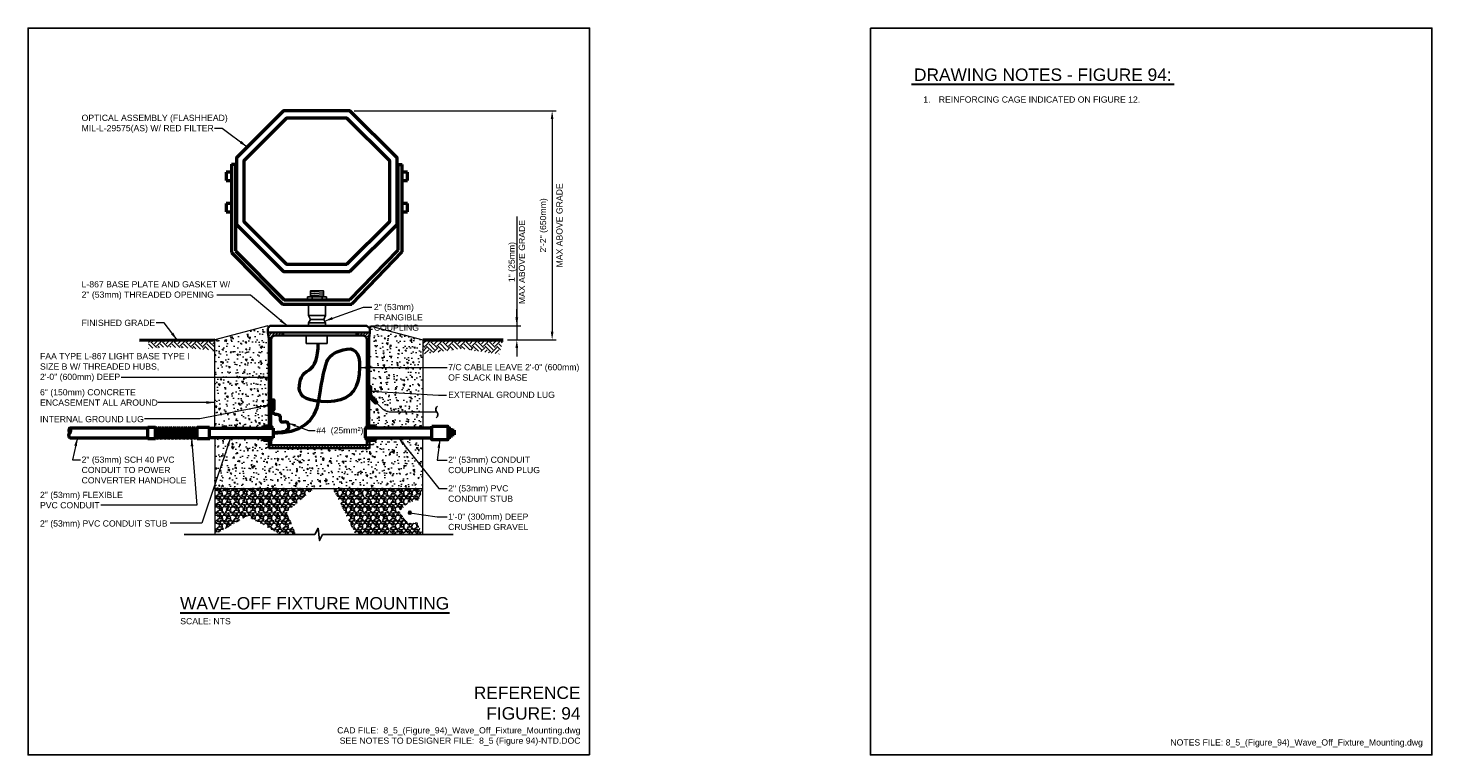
# Model space of a CAD drawing. Header units: inches. Extents: x 0 to 21.3, y 0 to 11.
import ezdxf
from ezdxf.enums import TextEntityAlignment as Align

# ---------------------------------------------------------------- set-up
doc = ezdxf.new("R2010")
doc.units = ezdxf.units.IN
doc.header["$LTSCALE"] = 0.5
doc.header["$MEASUREMENT"] = 0
doc.header["$PDSIZE"] = 2
doc.layers.get('0').update_dxf_attribs({"linetype": 'CONTINUOUS', "lineweight": 35})
doc.layers.get('DEFPOINTS').update_dxf_attribs({"linetype": 'CONTINUOUS', "lineweight": 35})
for name, color, linetype, lineweight in [('C-GRAD-FNSH', 4, 'CONTINUOUS', 50), ('C-PVMT-CONC', 8, 'CONTINUOUS', 18), ('E-AFLD-CIRC-SERS', 203, 'CONTINUOUS', 50), ('E-AFLD-LITE-OBST', 203, 'CONTINUOUS', 50), ('E-GRND-EQUI', 83, 'CONTINUOUS', 50), ('E-POWR-CNDT', 83, 'CONTINUOUS', 50), ('G-ANNO-PATT', 8, 'CONTINUOUS', 18), ('G-ANNO-RDME', 5, 'CONTINUOUS', 18), ('S-FABR-PL~~', 142, 'CONTINUOUS', 35), ('S-FSTN-MISC', 13, 'CONTINUOUS', 25)]:
    doc.layers.add(name, color=color, linetype=linetype, lineweight=lineweight)
for name, color, linetype in [('G-ANNO-DIMS', 7, 'CONTINUOUS'), ('G-ANNO-SYMB', 6, 'CONTINUOUS'), ('G-ANNO-TEXT', 7, 'CONTINUOUS'), ('G-ANNO-TTLB', 7, 'CONTINUOUS')]:
    doc.layers.add(name, color=color, linetype=linetype)
doc.styles.add('00-E-TITLE-1_1', font='arial.ttf', dxfattribs={"height": 0.1875})
doc.styles.add('01-E-BLDG-1_1', font='arial.ttf', dxfattribs={"height": 0.09375})
doc.dimstyles.new('01-E-BLDG-1_1', dxfattribs={"dimtxt": 0.09375, "dimasz": 0.125, "dimexe": 0.0625, "dimexo": 0.0625, "dimgap": 0.0625, "dimtad": 1, "dimdec": 4, "dimzin": 3, "dimdsep": 46, "dimlunit": 4, "dimtxsty": '01-E-BLDG-1_1', "dimcen": 0.0625, "dimclrd": 1, "dimclre": 1, "dimclrt": 256, "dimazin": 0, "dimtfac": 1, "dimtdec": 4, "dimtmove": 1, "dimatfit": 3, "dimfxl": 1, "dimfrac": 2, "dimtolj": 1, "dimtzin": 3, "dimlwd": 0, "dimlwe": 0, "dimarcsym": 0})
pattern_1 = [(228.012787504, (-2426927.222919, -239944.105464), (-1.000000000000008, -1.125), [0.016817, -1.664886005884]), (184.969740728, (-2426927.2341686, -239944.1179644), (1.499999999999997, 0.125000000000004), [0.0288585, -2.856990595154]), (132.510447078, (-2426927.2629186, -239944.1204644), (1.250000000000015, -1.374999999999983), [0.0203485, -2.0145040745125]), (267.273689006, (-2426927.3116686, -239944.1517144), (0.125000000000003, 2.500000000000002), [0.02627975, -2.6016947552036]), (292.833654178, (-2426927.3129186, -239944.1779644), (-0.624999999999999, 1.500000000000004), [0.025769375, -2.551171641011]), (357.273689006, (-2426927.3029186, -239944.2017144), (-2.500000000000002, 0.125000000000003), [0.02627975, -2.6016947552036]), (37.6942404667, (-2426927.2766686, -239944.2029644), (-1.625, -1.249999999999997), [0.034753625, -3.4406060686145]), (72.2553283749, (-2426927.2491686, -239944.1817144), (0.875000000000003, 2.75), [0.032811, -3.2482901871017]), (121.429565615, (-2426927.2391686, -239944.1504644), (-1.000000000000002, 1.624999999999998), [0.02636875, -2.610509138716]), (175.236358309, (-2426927.252919, -239944.127964), (1.375, -0.125000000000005), [0.030104, -1.475095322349]), (222.397437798, (-2426927.2829186, -239944.1254644), (-1.499999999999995, -1.374999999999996), [0.038931, -3.8541718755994]), (138.814074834, (-2426927.187919, -239944.152964), (-0.875000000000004, 0.75), [0.013287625, -1.315480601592]), (171.46923439, (-2426927.1979186, -239944.1442144), (1.625, -0.25), [0.025279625, -2.5026889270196]), (225, (-2426927.22292, -239944.14046), (-1e-17, -0.125), [0.017677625, -0.1590990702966]), (203.198590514, (-2426927.231669, -239944.125464), (0.625, 0.25), [0.00951975, -0.942451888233]), (291.801409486, (-2426927.240419, -239944.129214), (-0.12499999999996, 0.37500000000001), [0.013462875, -0.659682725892]), (30.9637565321, (-2426927.235419, -239944.141714), (0.375, 0.25), [0.021866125, -0.7070028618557]), (161.565051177, (-2426927.21667, -239944.130464), (0.25, -0.125), [0.015811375, -0.379473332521]), (16.389540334, (-2426927.3129186, -239944.1292144), (1.249999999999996, 0.375000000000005), [0.02215, -2.1928556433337]), (70.3461759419, (-2426927.291669, -239944.122964), (-0.500000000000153, -1.375000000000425), [0.018582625, -1.839675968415]), (293.198590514, (-2426927.216669, -239944.105464), (-0.25, 0.625), [0.019039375, -0.932932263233]), (343.610459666, (-2426927.2091686, -239944.1229644), (-1.249999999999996, 0.375000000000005), [0.02215, -2.1928556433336]), (339.44395478, (-2426927.312919, -239944.206714), (-0.625000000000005, 0.25), [0.02136, -1.046640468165]), (294.775140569, (-2426927.292919, -239944.214214), (-0.625, 1.375), [0.01789725, -1.7718303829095]), (66.8014094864, (-2426927.215419, -239944.230464), (0.25, 0.625), [0.019039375, -0.932932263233]), (17.3540246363, (-2426927.2079186, -239944.2129644), (-1.624999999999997, -0.499999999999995), [0.020953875, -2.07442795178]), (69.4439547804, (-2426927.276669, -239944.230464), (-0.25, -0.62499999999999), [0.01068, -1.057320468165]), (101.309932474, (-2426927.222919, -239944.230464), (-0.125, 0.5), [0.00637375, -0.631003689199]), (165.963756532, (-2426927.22417, -239944.224214), (0.375, -0.125), [0.025769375, -0.489618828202]), (186.009005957, (-2426927.2491686, -239944.2179644), (1.250000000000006, 0.124999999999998), [0.02388125, -2.364240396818]), (303.690067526, (-2426927.23542, -239944.152964), (-0.125, 0.25), [0.01802775, -0.432666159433]), (353.157226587, (-2426927.2254186, -239944.1679644), (2.125000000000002, -0.250000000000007), [0.03147425, -3.1159453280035]), (60.9453959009, (-2426927.194169, -239944.171714), (-0.499999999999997, -0.875), [0.0128695, -1.2740842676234]), (90, (-2426927.18792, -239944.16046), (-0.125, 0.125), [0.0075, -0.1175]), (120.256437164, (-2426927.251669, -239944.214214), (0.5, -0.875), [0.0173655, -1.719189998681]), (48.0127875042, (-2426927.260419, -239944.199214), (1, 1.124999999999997), [0.033634, -1.648069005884]), (0, (-2426927.23792, -239944.17421), (0.125, 0.125), [0.0325, -0.0925]), (325.304846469, (-2426927.2054186, -239944.174214), (1.250000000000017, -0.874999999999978), [0.01976425, -1.956659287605]), (254.054604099, (-2426927.189169, -239944.185464), (-0.125, -0.5), [0.01820025, -0.89181348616]), (207.645975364, (-2426927.1941686, -239944.2029644), (-2.374999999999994, -1.250000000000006), [0.029633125, -2.9336842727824]), (175.42607874, (-2426927.2204186, -239944.2167144), (-1.624999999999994, 0.125), [0.031349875, -3.103634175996])]

# ---------------------------------------------------------------- blocks, each defined once
blk = doc.blocks.new('BREAK')
at = {"color": 0, "linetype": 'Continuous', "flags": 128}
blk.add_lwpolyline([(0, 0), (0.046625, 0.097375), (0.069125, -0.090125), (0.112375, 0)], dxfattribs=at)
blk = doc.blocks.new('G-DBRK')
at = {"color": 0, "linetype": 'ByBlock', "lineweight": -2}
blk.add_ellipse((0, -0.25), major_axis=(0, -0.25), ratio=0.4, dxfattribs=at)
blk.add_ellipse((0, -0.75), major_axis=(0, -0.25), ratio=0.4, start_param=0, end_param=3.141593, dxfattribs=at)
blk = doc.blocks.new('*D3')
at = {"layer": 'DEFPOINTS', "color": 0, "transparency": 16777216}
for p in [(4.873, 9.747), (7.192, 6.281), (7.933, 6.281)]:
    blk.add_point(p, dxfattribs=at)
at = {"layer": 'G-ANNO-DIMS', "color": 1, "lineweight": 0, "transparency": 16777216}
for p, q in [((4.935, 9.747), (7.995, 9.747)), ((7.933, 9.622), (7.933, 6.406)), ((7.255, 6.281), (7.995, 6.281))]:
    blk.add_line(p, q, dxfattribs=at)
at = {"layer": 'G-ANNO-DIMS', "color": 1, "transparency": 16777216}
for points in [[(7.912, 9.622), (7.953, 9.622), (7.933, 9.747)], [(7.912, 6.406), (7.953, 6.406), (7.933, 6.281)]]:
    blk.add_solid(points, dxfattribs=at)
at = {"layer": 'G-ANNO-DIMS', "transparency": 16777216, "char_height": 0.09375, "attachment_point": 5, "rotation": 90, "style": '01-E-BLDG-1_1'}
for s, insert in [('\\A1;MAX ABOVE GRADE', (8.044, 8.014)), ('\\A1;2\'-2" (650mm)', (7.809, 8.014))]:
    blk.add_mtext(s, dxfattribs=dict(at, insert=insert))
blk = doc.blocks.new('*D4')
at = {"layer": 'DEFPOINTS', "color": 0, "transparency": 16777216}
for p in [(5.13, 6.495), (7.192, 6.281), (7.398, 6.281)]:
    blk.add_point(p, dxfattribs=at)
at = {"layer": 'G-ANNO-DIMS', "color": 1, "lineweight": 0, "transparency": 16777216}
for p, q in [((7.398, 8.15), (7.398, 6.495)), ((7.398, 6.62), (7.398, 6.745)), ((5.192, 6.495), (7.461, 6.495)), ((7.398, 6.495), (7.398, 6.281)), ((7.398, 6.495), (7.398, 6.281)), ((7.255, 6.281), (7.461, 6.281)), ((7.398, 6.156), (7.398, 6.031))]:
    blk.add_line(p, q, dxfattribs=at)
at = {"layer": 'G-ANNO-DIMS', "color": 1, "transparency": 16777216}
for points in [[(7.377, 6.62), (7.419, 6.62), (7.398, 6.495)], [(7.377, 6.156), (7.419, 6.156), (7.398, 6.281)]]:
    blk.add_solid(points, dxfattribs=at)
at = {"layer": 'G-ANNO-DIMS', "transparency": 16777216, "insert": (7.398, 7.459), "char_height": 0.09375, "attachment_point": 5, "rotation": 90, "style": '01-E-BLDG-1_1'}
blk.add_mtext('\\A1;1" (25mm)\\PMAX ABOVE GRADE', dxfattribs=at)
blk = doc.blocks.new('G-TDT1')
at = {"linetype": 'ByBlock', "lineweight": -2}
h = blk.add_hatch(color=256, dxfattribs=at)
edge = h.paths.add_edge_path()
edge.add_arc((0, 0), 0.0222, 0, 360)
at = {"color": 0, "linetype": 'ByBlock', "lineweight": -2}
blk.add_circle((0, 0), 0.0222, dxfattribs=at)
blk = doc.blocks.new('G-TSQIG')
at = {"color": 0, "linetype": 'ByBlock', "lineweight": -2}
blk.add_spline([(0.012, 0.089), (-0.004, 0.075), (-0.015, 0.048), (-0.009, 0.013), (0, 0), (0.011, -0.018), (0.015, -0.036), (0.012, -0.059), (0.004, -0.074), (-0.012, -0.089)], degree=3, dxfattribs=at)

msp = doc.modelspace()

# ---------------------------------------------------------------- hatches: boundary and pattern name
at = {"layer": 'G-ANNO-PATT'}
h = msp.add_hatch(dxfattribs=at)
h.set_pattern_fill('AR-CONC', color=256, scale=0.03125, angle=90)
h.paths.add_polyline_path([(5.97461, 6.28042), (5.173, 6.49463), (5.173, 6.45425), (5.173, 6.39214), (5.16467, 6.30809), (5.16467, 4.98438), (5.24689, 4.98438), (5.24689, 4.96375), (5.27839, 4.96375), (5.27839, 4.94388), (5.97461, 4.94388)])
h.paths.add_polyline_path([(5.2785, 4.79675), (5.2785, 4.77479), (5.247, 4.77479), (5.247, 4.75199), (5.16677, 4.75199), (5.16677, 4.63851), (4.40446, 4.64067), (4.39974, 4.03187), (5.97438, 4.03187), (5.97461, 4.50701), (5.97461, 4.79675)])
h.paths.add_polyline_path([(3.64215, 4.64122), (3.64215, 4.7547), (3.56324, 4.7547), (3.56324, 4.77751), (3.53173, 4.77751), (3.53173, 4.79922), (2.82509, 4.79922), (2.82509, 4.03187), (4.39402, 4.03187), (4.40147, 4.64072)])
h.paths.add_polyline_path([(2.82509, 4.94691), (3.53184, 4.94691), (3.53184, 4.96646), (3.56335, 4.96646), (3.56335, 4.9871), (3.64254, 4.9871), (3.64254, 6.30809), (3.62892, 6.39214), (3.62892, 6.45425), (3.62892, 6.49463), (2.82509, 6.28042)])
h = msp.add_hatch(dxfattribs=at)
h.set_pattern_fill('ANSI31', color=256, scale=0.25, style=0)
h.paths.add_polyline_path([(3.64254, 4.9871), (3.67997, 4.9871), (3.67997, 6.28588, -0.41421356), (3.74247, 6.34838), (3.86207, 6.34838), (3.86207, 6.39214), (3.62892, 6.39214), (3.64254, 6.30809)])
h = msp.add_hatch(dxfattribs=at)
h.set_pattern_fill('ANSI31', color=256, scale=0.25, style=0)
edge = h.paths.add_edge_path()
edge.add_line((5.12567, 5.94863), (5.16467, 5.94863))
edge.add_line((5.16467, 5.94863), (5.16467, 6.30809))
edge.add_line((5.16467, 6.30809), (5.173, 6.39214))
edge.add_line((5.173, 6.39214), (4.97203, 6.39214))
edge.add_line((4.97203, 6.39214), (4.97203, 6.34838))
edge.add_line((4.97203, 6.34838), (5.0628, 6.34838))
edge.add_arc((5.0628, 6.28588), 0.0625, 0.06366, 90, ccw=False)
edge.add_line((5.1253, 6.28595), (5.12567, 5.94863))
h.paths.add_polyline_path([(5.16467, 5.94863), (5.12567, 5.94863), (5.12674, 4.98406), (5.16467, 4.98406)])
h = msp.add_hatch(dxfattribs=at)
h.set_pattern_fill('EARTH', color=256, scale=0.5, angle=45)
h.paths.add_polyline_path([(1.82179, 6.27881), (2.82455, 6.27881), (2.82455, 6.09762), (2.7444, 6.12988), (2.32317, 6.16213), (2.07248, 6.174), (1.82179, 6.14943)])
h = msp.add_hatch(dxfattribs=at)
h.set_pattern_fill('EARTH', color=256, scale=0.5, angle=45)
h.paths.add_polyline_path([(5.97414, 6.27735), (7.19244, 6.28095), (7.12914, 6.06498), (6.55164, 6.14852), (5.97414, 6.06498)])
h = msp.add_hatch(dxfattribs=at)
h.set_pattern_fill('ANSI31', color=256, scale=0.25, style=0)
h.set_pattern_definition([(45, (-19.6661, -9.77635), (-0.022097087, 0.022097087), [])])
h.paths.add_polyline_path([(3.68081, 4.68667), (3.68081, 4.7547), (3.64215, 4.7547), (3.64215, 4.64122), (5.16677, 4.64072), (5.16677, 4.75199), (5.12641, 4.75199), (5.12672, 4.68667)])
h = msp.add_hatch(dxfattribs=at)
h.set_pattern_fill('GRAVEL', color=256, scale=0.125)
h.set_pattern_definition(pattern_1)
h.paths.add_polyline_path([(4.32522, 4.03187), (2.82509, 4.03187), (2.82509, 3.33416), (3.31409, 3.61502), (3.82822, 3.33416), (4.05324, 3.33416), (3.9184, 3.68302)])
h = msp.add_hatch(dxfattribs=at)
h.set_pattern_fill('GRAVEL', color=256, scale=0.125)
h.set_pattern_definition(pattern_1)
h.paths.add_polyline_path([(5.97404, 3.33416), (5.88929, 3.50859), (5.75106, 3.50551), (5.61282, 3.68302), (5.75878, 3.82527), (5.90474, 3.85745), (5.97438, 4.03187), (4.61596, 4.03187), (4.95735, 3.33416)])

# ---------------------------------------------------------------- linework, layer by layer
at = {"layer": 'C-GRAD-FNSH'}
for p, q in [((1.68731, 6.27892), (2.82509, 6.28042)), ((5.97461, 6.28042), (7.19244, 6.28095))]:
    msp.add_line(p, q, dxfattribs=at)
at = {"layer": 'C-PVMT-CONC'}
for p, q in [((3.62892, 6.49463), (2.82509, 6.28042)), ((3.62892, 6.49463), (3.62892, 6.45425)), ((5.173, 6.49463), (5.97461, 6.28042)), ((5.173, 6.49463), (5.173, 6.45425)), ((2.82509, 4.94661), (2.82509, 6.28042)), ((5.97461, 6.28042), (5.97461, 4.94388)), ((2.82509, 4.79922), (2.82509, 4.03187)), ((5.97438, 4.03187), (5.97475, 4.79675)), ((2.82509, 4.03187), (5.97438, 4.03187))]:
    msp.add_line(p, q, dxfattribs=at)
at = {"layer": 'E-AFLD-CIRC-SERS', "flags": 128}
msp.add_lwpolyline([(3.71177, 4.86928), (3.85659, 4.87706), (3.98465, 4.90043), (4.09596, 4.93937), (4.19051, 4.99388), (4.2683, 5.06397), (4.32934, 5.14964), (4.37363, 5.25089), (4.40115, 5.3677), (4.42006, 5.48635), (4.43846, 5.59308), (4.45637, 5.68789), (4.47378, 5.77078), (4.49069, 5.84175), (4.50711, 5.90081), (4.52303, 5.94794), (4.53845, 5.98316), (4.55623, 6.01121), (4.57919, 6.03688), (4.60735, 6.06015), (4.64071, 6.08104), (4.67925, 6.09952), (4.723, 6.11562), (4.77193, 6.12932), (4.82606, 6.14063), (4.87859, 6.14359), (4.92271, 6.13223), (4.95844, 6.10657), (4.98576, 6.06659), (5.00468, 6.0123), (5.01521, 5.9437), (5.01733, 5.86078), (5.01105, 5.76356), (4.99448, 5.6657), (4.96571, 5.58089), (4.92474, 5.50913), (4.87159, 5.45041), (4.80623, 5.40475), (4.72869, 5.37213), (4.63894, 5.35256), (4.53701, 5.34603), (4.43573, 5.34913), (4.34795, 5.3584), (4.27368, 5.37387), (4.21291, 5.39552), (4.16565, 5.42335), (4.13189, 5.45737), (4.11163, 5.49757), (4.10488, 5.54396), (4.10711, 5.59161), (4.11382, 5.63561), (4.125, 5.67595), (4.14065, 5.71263), (4.16077, 5.74566), (4.18536, 5.77503), (4.21442, 5.80074), (4.24796, 5.82279), (4.28149, 5.84681), (4.31056, 5.87841), (4.33515, 5.9176), (4.35527, 5.96437), (4.37092, 6.01873), (4.3821, 6.08067), (4.3888, 6.1502), (4.39104, 6.22731)], dxfattribs=at)
at = {"layer": 'E-AFLD-LITE-OBST'}
for p, q in [((3.0785, 8.94174), (3.0785, 7.60231)), ((3.0785, 8.94174), (3.141, 8.94174)), ((3.141, 8.94174), (3.141, 7.62808)), ((5.6004, 7.63839), (5.6004, 8.93646)), ((5.6004, 8.93646), (5.6629, 8.93646)), ((5.6629, 7.61313), (5.6629, 8.93646)), ((3.07797, 8.82019), (2.99867, 8.82019)), ((2.99867, 8.82019), (2.99867, 8.69334)), ((5.74452, 8.81841), (5.66522, 8.81841)), ((5.74452, 8.69157), (5.74452, 8.81841)), ((2.99867, 8.69334), (3.07797, 8.69334)), ((5.66522, 8.69157), (5.74452, 8.69157)), ((3.07641, 8.34631), (2.9971, 8.34631)), ((2.9971, 8.34631), (2.9971, 8.21947)), ((5.74296, 8.34453), (5.66365, 8.34453)), ((5.74296, 8.21769), (5.74296, 8.34453)), ((2.9971, 8.21947), (3.07641, 8.21947)), ((5.66365, 8.21769), (5.74296, 8.21769)), ((3.0785, 7.60231), (3.85279, 6.8229)), ((3.141, 7.62808), (3.8788, 6.8854)), ((4.87292, 6.8854), (5.6004, 7.63839)), ((4.89944, 6.8229), (5.6629, 7.61313)), ((3.85279, 6.8229), (4.89944, 6.8229)), ((3.8788, 6.8854), (4.87292, 6.8854))]:
    msp.add_line(p, q, dxfattribs=at)
at = {"layer": 'E-AFLD-LITE-OBST', "flags": 128}
for points in [[(4.87271, 7.31576), (5.58482, 8.02787), (5.58482, 9.03495), (4.87271, 9.74706), (3.86564, 9.74706), (3.15352, 9.03495), (3.15352, 8.02787), (3.86564, 7.31576)], [(4.82661, 7.42705), (5.47353, 8.07397), (5.47353, 8.98885), (4.82661, 9.63577), (3.91173, 9.63577), (3.26482, 8.98885), (3.26482, 8.07397), (3.91173, 7.42705)]]:
    msp.add_lwpolyline(points, close=True, dxfattribs=at)
at = {"layer": 'E-GRND-EQUI', "linetype": 'Continuous'}
msp.add_lwpolyline([(5.184, 5.43882), (5.27902, 5.33477), (5.26475, 5.32173), (5.16467, 5.43133), (5.16467, 5.57586), (5.184, 5.57586)], close=True, dxfattribs=at)
at = {"layer": 'E-GRND-EQUI'}
msp.add_lwpolyline([(3.67997, 5.37204), (3.72044, 5.37204), (3.72044, 5.22179), (3.67997, 5.22179)], close=True, dxfattribs=at)
at = {"layer": 'E-GRND-EQUI', "linetype": 'Continuous', "const_width": 0.01818}
msp.add_lwpolyline([(5.27188, 5.32825), (5.35874, 5.24306, 0.19639229), (5.49003, 5.18942), (6.18679, 5.18956)], format="xyb", dxfattribs=at)
at = {"layer": 'E-GRND-EQUI', "flags": 128}
msp.add_lwpolyline([(3.71177, 4.88083), (3.76732, 4.88217), (3.81546, 4.88616), (3.8562, 4.89282), (3.88953, 4.90214), (3.91546, 4.91413), (3.93398, 4.92878), (3.94509, 4.94609), (3.94879, 4.96607), (3.94772, 4.98583), (3.94452, 5.00249), (3.93919, 5.01604), (3.93172, 5.02649), (3.92212, 5.03383), (3.91039, 5.03808), (3.89653, 5.03922), (3.88053, 5.03725), (3.86465, 5.03495), (3.85113, 5.03505), (3.83999, 5.03757), (3.83122, 5.04251), (3.82482, 5.04985), (3.82078, 5.05961), (3.81912, 5.07179), (3.81983, 5.08637), (3.82063, 5.10118), (3.81925, 5.11401), (3.8157, 5.12487), (3.80996, 5.13376), (3.80205, 5.14067), (3.79196, 5.1456), (3.77969, 5.14856), (3.76524, 5.14955), (3.75063, 5.15068), (3.73787, 5.15407), (3.72697, 5.15971), (3.71791, 5.16761), (3.71071, 5.17777), (3.70535, 5.19018), (3.70185, 5.20486), (3.70021, 5.22179)], dxfattribs=at)
at = {"layer": 'E-POWR-CNDT'}
for p, q in [((1.73204, 4.945), (0.63333, 4.945)), ((1.81432, 4.945), (1.73204, 4.945)), ((1.81432, 4.78858), (1.81432, 4.96021)), ((1.81432, 4.80063), (1.81432, 4.945)), ((1.8145, 4.96021), (1.92892, 4.96021)), ((1.92892, 4.94591), (1.92892, 4.96021)), ((1.92892, 4.94591), (1.95752, 4.95306)), ((1.92892, 4.94591), (1.95752, 4.95306)), ((1.92892, 4.80289), (1.92892, 4.94591)), ((1.92892, 4.78858), (1.92892, 4.94591)), ((1.95752, 4.95306), (1.98613, 4.94591)), ((1.95752, 4.79573), (1.95752, 4.95306)), ((1.98613, 4.94591), (2.01473, 4.95306)), ((1.98613, 4.80289), (1.98613, 4.94591)), ((2.01473, 4.95306), (2.04334, 4.94591)), ((2.01473, 4.79573), (2.01473, 4.95306)), ((2.04334, 4.94591), (2.07194, 4.95306)), ((2.04334, 4.80289), (2.04334, 4.94591)), ((2.07194, 4.95306), (2.10055, 4.94591)), ((2.07194, 4.79573), (2.07194, 4.95306)), ((2.10055, 4.94591), (2.12915, 4.95306)), ((2.10055, 4.80289), (2.10055, 4.94591)), ((2.12915, 4.95306), (2.15775, 4.94591)), ((2.12915, 4.79573), (2.12915, 4.95306)), ((2.15775, 4.94591), (2.18636, 4.95306)), ((2.15775, 4.80289), (2.15775, 4.94591)), ((2.18636, 4.95306), (2.21496, 4.94591)), ((2.18636, 4.79573), (2.18636, 4.95306)), ((2.21496, 4.94591), (2.24357, 4.95306)), ((2.21496, 4.80289), (2.21496, 4.94591)), ((2.24357, 4.95306), (2.27217, 4.94591)), ((2.24357, 4.79573), (2.24357, 4.95306)), ((2.27217, 4.94591), (2.30078, 4.95306)), ((2.27217, 4.80289), (2.27217, 4.94591)), ((2.30078, 4.95306), (2.32938, 4.94591)), ((2.30078, 4.79573), (2.30078, 4.95306)), ((2.32938, 4.94591), (2.35798, 4.95306)), ((2.32938, 4.80289), (2.32938, 4.94591)), ((2.35798, 4.95306), (2.38659, 4.94591)), ((2.35798, 4.79573), (2.35798, 4.95306)), ((2.38659, 4.94591), (2.41519, 4.95306)), ((2.38659, 4.80289), (2.38659, 4.94591)), ((2.41519, 4.95306), (2.4438, 4.94591)), ((2.41519, 4.79573), (2.41519, 4.95306)), ((2.4438, 4.94591), (2.4724, 4.95306)), ((2.4438, 4.80289), (2.4438, 4.94591)), ((2.4724, 4.95306), (2.501, 4.94591)), ((2.4724, 4.79573), (2.4724, 4.95306)), ((2.501, 4.94591), (2.52961, 4.95306)), ((2.501, 4.80289), (2.501, 4.94591)), ((2.52961, 4.95306), (2.55821, 4.94591)), ((2.52961, 4.79573), (2.52961, 4.95306)), ((2.55821, 4.96021), (2.74727, 4.96021)), ((2.55821, 4.78858), (2.55821, 4.96021)), ((2.74779, 4.94691), (3.71207, 4.94691)), ((2.74795, 4.78858), (2.74795, 4.96021)), ((3.71207, 4.94691), (3.71207, 4.79922)), ((6.10961, 4.94388), (5.1035, 4.94388)), ((5.1035, 4.94388), (5.1035, 4.79675)), ((6.35398, 4.9468), (6.40001, 4.9468)), ((6.40001, 4.9468), (6.40001, 4.80559)), ((6.40001, 4.91348), (6.44921, 4.91348)), ((6.44921, 4.91348), (6.44921, 4.84367)), ((0.63333, 4.80063), (1.73204, 4.80063)), ((1.73204, 4.80063), (1.81432, 4.80063)), ((1.8145, 4.78858), (1.92892, 4.78858)), ((1.92892, 4.80289), (1.95752, 4.79573)), ((1.92892, 4.80289), (1.95752, 4.79573)), ((1.95752, 4.79573), (1.98613, 4.80289)), ((1.98613, 4.80289), (2.01473, 4.79573)), ((2.01473, 4.79573), (2.04334, 4.80289)), ((2.04334, 4.80289), (2.07194, 4.79573)), ((2.07194, 4.79573), (2.10055, 4.80289)), ((2.10055, 4.80289), (2.12915, 4.79573)), ((2.12915, 4.79573), (2.15775, 4.80289)), ((2.15775, 4.80289), (2.18636, 4.79573)), ((2.18636, 4.79573), (2.21496, 4.80289)), ((2.21496, 4.80289), (2.24357, 4.79573)), ((2.24357, 4.79573), (2.27217, 4.80289)), ((2.27217, 4.80289), (2.30078, 4.79573)), ((2.30078, 4.79573), (2.32938, 4.80289)), ((2.32938, 4.80289), (2.35798, 4.79573)), ((2.35798, 4.79573), (2.38659, 4.80289)), ((2.38659, 4.80289), (2.41519, 4.79573)), ((2.41519, 4.79573), (2.4438, 4.80289)), ((2.4438, 4.80289), (2.4724, 4.79573)), ((2.4724, 4.79573), (2.501, 4.80289)), ((2.501, 4.80289), (2.52961, 4.79573)), ((2.52961, 4.79573), (2.55821, 4.80289)), ((2.55821, 4.78858), (2.74885, 4.78858)), ((3.71207, 4.79922), (2.74779, 4.79922)), ((5.1035, 4.79675), (6.10961, 4.79675)), ((6.40001, 4.80559), (6.35398, 4.80559)), ((6.44921, 4.84367), (6.40001, 4.84367))]:
    msp.add_line(p, q, dxfattribs=at)
msp.add_lwpolyline([(6.10956, 4.97694), (6.35398, 4.97694), (6.35398, 4.77069), (6.10956, 4.77069)], close=True, dxfattribs=at)
at = {"layer": 'G-ANNO-PATT'}
for p, q in [((2.82509, 4.03187), (2.82509, 3.33416)), ((5.97404, 3.33416), (5.97438, 4.03187))]:
    msp.add_line(p, q, dxfattribs=at)
at = {"layer": 'G-ANNO-SYMB'}
for p, q in [((2.36037, 3.33416), (4.34234, 3.33416)), ((4.45472, 3.33416), (6.43668, 3.33416))]:
    msp.add_line(p, q, dxfattribs=at)
at = {"layer": 'G-ANNO-TEXT', "linetype": 'Continuous', "lineweight": 30}
for p, q in [((13.3713, 10.14903), (17.349, 10.14903)), ((2.30041, 2.14944), (6.38135, 2.14944))]:
    msp.add_line(p, q, dxfattribs=at)
at = {"layer": 'G-ANNO-TTLB'}
for points in [[(8.5, 0), (0, 0), (0, 11), (8.5, 11)], [(12.75, 11), (21.25, 11), (21.25, 0), (12.75, 0)]]:
    msp.add_lwpolyline(points, close=True, dxfattribs=at)
at = {"layer": 'S-FABR-PL~~'}
for p, q in [((3.65999, 6.49463), (3.62892, 6.45425)), ((3.62892, 6.45425), (3.62892, 6.39214)), ((3.64254, 6.30809), (3.62892, 6.39214)), ((3.62892, 6.39214), (5.173, 6.39214)), ((5.1295, 6.49463), (3.65999, 6.49463)), ((3.86207, 6.39173), (3.86207, 6.34838)), ((4.97203, 6.39173), (4.97203, 6.34838)), ((5.173, 6.45425), (5.1295, 6.49463)), ((5.16467, 6.30809), (5.173, 6.39214)), ((5.173, 6.39214), (5.173, 6.45425)), ((3.64254, 4.98718), (3.64254, 6.30809)), ((3.67997, 4.98746), (3.67997, 6.28588)), ((3.74247, 6.34838), (5.0628, 6.34838)), ((5.12674, 4.98406), (5.1253, 6.28595)), ((5.16467, 4.98406), (5.16467, 6.30809)), ((3.53173, 4.79922), (3.53173, 4.77751)), ((3.53173, 4.79922), (3.70012, 4.79922)), ((3.53173, 4.77751), (3.70012, 4.77751)), ((3.56324, 4.77751), (3.56324, 4.7547)), ((3.56324, 4.7547), (3.68382, 4.7547)), ((3.64215, 4.75416), (3.64215, 4.64122)), ((3.68081, 4.68667), (3.68081, 4.7547)), ((5.12674, 4.68667), (3.68081, 4.68667)), ((3.68382, 4.7547), (3.68382, 4.77751)), ((3.70012, 4.77751), (3.70012, 4.79922)), ((5.12641, 4.75199), (5.12641, 4.77479)), ((5.12674, 4.68667), (5.12641, 4.75199)), ((5.247, 4.75199), (5.12641, 4.75199)), ((5.12641, 4.75199), (5.12674, 4.68667)), ((5.16677, 4.75199), (5.16677, 4.63851)), ((5.16677, 4.63851), (5.16677, 4.75199)), ((5.247, 4.77479), (5.247, 4.75199)), ((3.64215, 4.64122), (5.16677, 4.64012))]:
    msp.add_line(p, q, dxfattribs=at)
for points in [[(3.53184, 4.96646), (3.70023, 4.96646), (3.70023, 4.94691), (3.53184, 4.94691)], [(3.56335, 4.9871), (3.68393, 4.9871), (3.68393, 4.96646), (3.56335, 4.96646)], [(5.27839, 4.96343), (5.11001, 4.96343), (5.11001, 4.94388), (5.27839, 4.94388)], [(5.24689, 4.98406), (5.1263, 4.98406), (5.1263, 4.96343), (5.24689, 4.96343)], [(5.27839, 4.79675), (5.11001, 4.79675), (5.11001, 4.77479), (5.27839, 4.77479)]]:
    msp.add_lwpolyline(points, close=True, dxfattribs=at)
for centre, start, end in [((3.74247, 6.28588), 90, 180), ((5.0628, 6.28588), 0.06366, 90)]:
    msp.add_arc(centre, 0.0625, start, end, dxfattribs=at)
at = {"layer": 'S-FSTN-MISC'}
for p, q in [((4.27322, 7.00664), (4.47379, 7.02206)), ((4.27279, 6.97708), (4.47422, 6.99207)), ((4.27322, 6.94923), (4.47379, 6.96294)), ((4.2985, 6.93252), (4.2985, 6.8854)), ((4.45279, 6.93252), (4.45279, 6.8854)), ((4.24236, 6.5409), (4.2745, 6.58888)), ((4.27468, 6.58864), (4.2446, 6.64877)), ((4.2446, 6.64877), (4.50261, 6.64877)), ((4.2745, 6.58888), (4.47594, 6.58888)), ((4.50261, 6.64877), (4.4757, 6.58864)), ((4.47594, 6.58888), (4.50208, 6.5409)), ((4.20894, 6.34838), (4.20894, 6.22703)), ((4.20894, 6.22703), (4.52689, 6.22703)), ((4.52689, 6.22703), (4.52689, 6.34838))]:
    msp.add_line(p, q, dxfattribs=at)
for points in [[(4.27279, 6.93252), (4.47422, 6.93252), (4.47422, 7.02249), (4.27279, 7.02249)], [(4.22993, 6.8854), (4.51708, 6.8854), (4.51708, 6.93252), (4.22993, 6.93252)], [(4.2446, 6.8229), (4.50261, 6.8229), (4.50261, 6.64877), (4.2446, 6.64877)], [(4.24236, 6.5409), (4.50208, 6.5409), (4.50208, 6.49463), (4.24236, 6.49463)]]:
    msp.add_lwpolyline(points, close=True, dxfattribs=at)

# ---------------------------------------------------------------- block references
at = {"layer": 'E-POWR-CNDT', "xscale": -0.1443749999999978, "yscale": 0.1443749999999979, "zscale": 0.1443749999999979, "rotation": 359.9999999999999}
msp.add_blockref('G-DBRK', (0.63333, 4.945), dxfattribs=at)
at = {"layer": 'G-ANNO-SYMB'}
msp.add_blockref('BREAK', (4.34234, 3.33416), dxfattribs=at)
at = {"layer": 'G-ANNO-TEXT', "color": 1}
msp.add_blockref('G-TSQIG', (6.18679, 5.18956), dxfattribs=at)
at = {"layer": 'G-ANNO-TEXT'}
msp.add_blockref('G-TDT1', (5.77824, 3.66608), dxfattribs=at)

# ---------------------------------------------------------------- texts
at = {"layer": 'G-ANNO-RDME', "attachment_point": 9, "rotation": 0}
for s, insert, char_height, width, style in [('REFERENCE FIGURE: 94', (8.36242, 0.53204), 0.1875, 1.660137, '00-E-TITLE-1_1'), ('CAD FILE:  8_5_(Figure_94)_Wave_Off_Fixture_Mounting.dwg\\PSEE NOTES TO DESIGNER FILE:  8_5 (Figure 94)-NTD.DOC', (8.36242, 0.14071), 0.09375, 4.6000344, '01-E-BLDG-1_1')]:
    msp.add_mtext(s, dxfattribs=dict(at, insert=insert, char_height=char_height, width=width, style=style))
at = {"layer": 'G-ANNO-RDME', "insert": (21.11242, 0.11416), "char_height": 0.09375, "width": 7.0264495, "attachment_point": 9, "style": '01-E-BLDG-1_1'}
msp.add_mtext('NOTES FILE: 8_5_(Figure_94)_Wave_Off_Fixture_Mounting.dwg', dxfattribs=at)
at = {"layer": 'G-ANNO-TEXT', "style": '00-E-TITLE-1_1'}
for s, p in [('DRAWING NOTES - FIGURE 94:', (13.41045, 10.1447)), ('WAVE-OFF FIXTURE MOUNTING', (2.30041, 2.14511))]:
    msp.add_text(s, height=0.1875, dxfattribs=at).set_placement(p, align=Align.BOTTOM_LEFT)
at = {"layer": 'G-ANNO-TEXT', "style": '01-E-BLDG-1_1'}
msp.add_text('SCALE: NTS', height=0.09375, dxfattribs=at).set_placement((2.30369, 2.07046), align=Align.TOP_LEFT)
at = {"layer": 'G-ANNO-TEXT', "insert": (13.41045, 9.96565), "char_height": 0.09375, "width": 7.4237884, "attachment_point": 1, "style": '01-E-BLDG-1_1'}
msp.add_mtext('\\pi-0.23438,l0.375;1.^IREINFORCING CAGE INDICATED ON FIGURE 12.', dxfattribs=at)
at = {"layer": 'G-ANNO-TEXT', "char_height": 0.09375, "attachment_point": 1, "rotation": 0, "style": '01-E-BLDG-1_1'}
for s, insert, width in [('OPTICAL ASSEMBLY (FLASHHEAD)\\PMIL-L-29575(AS) W/ RED FILTER', (0.81024, 9.6885), 2.25718), ('L-867 BASE PLATE AND GASKET W/ 2" (53mm) THREADED OPENING', (0.81024, 7.16906), 2.25718), ('2" (53mm) FRANGIBLE COUPLING', (5.2332, 6.82557), 1.3770447), ('FINISHED GRADE', (0.81024, 6.58647), 1.1382839), ('FAA TYPE L-867 LIGHT BASE TYPE I SIZE B W/ THREADED HUBS, \\P2\'-0" (600mm) DEEP', (0.18064, 6.08171), 2.25718), ('7/C CABLE LEAVE 2\'-0" (600mm) OF SLACK IN BASE', (6.35866, 5.91489), 2.0045063), ('6" (150mm) CONCRETE ENCASEMENT ALL AROUND', (0.18064, 5.53527), 2.25718), ('EXTERNAL GROUND LUG', (6.35866, 5.49711), 1.6359177), ('INTERNAL GROUND LUG', (0.18064, 5.12858), 1.5664224), ('#4  (25mm²)', (4.36254, 4.96015), 1.8874942), ('2" (53mm) SCH 40 PVC CONDUIT TO POWER CONVERTER HANDHOLE', (0.81024, 4.51531), 1.8874942), ('2" (53mm) CONDUIT COUPLING AND PLUG', (6.35866, 4.5146), 1.8874942), ('2" (53mm) PVC CONDUIT STUB', (6.35866, 4.08113), 0.9982568), ('2" (53mm) FLEXIBLE PVC CONDUIT', (0.18064, 3.98156), 1.2520409), ('1\'-0" (300mm) DEEP CRUSHED GRAVEL', (6.35866, 3.65311), 1.2906326), ('2" (53mm) PVC CONDUIT STUB', (0.18064, 3.54964), 2.4813924)]:
    msp.add_mtext(s, dxfattribs=dict(at, insert=insert, width=width))

# ---------------------------------------------------------------- dimensions: what is measured, and where the dimension line sits
at = {"layer": 'G-ANNO-DIMS'}
dim = msp.add_linear_dim(base=(7.93257, 6.28095), p1=(4.87271, 9.74706), p2=(7.19244, 6.28095), angle=90, text='2\'-2" (650mm)\\XMAX ABOVE GRADE', dimstyle='01-E-BLDG-1_1', dxfattribs=at)
dim.commit()
dim.dimension.update_dxf_attribs({"geometry": '*D3', "text_midpoint": (7.93257, 8.014)})
dim = msp.add_linear_dim(base=(7.39812, 6.28095), p1=(5.1295, 6.49463), p2=(7.19244, 6.28095), angle=90, text='1" (25mm)\\XMAX ABOVE GRADE', dimstyle='01-E-BLDG-1_1', dxfattribs=at)
dim.commit()
dim.dimension.update_dxf_attribs({"geometry": '*D4', "text_midpoint": (7.39812, 7.45886), "dimtype": 160})

# ---------------------------------------------------------------- leaders
at = {"layer": 'G-ANNO-TEXT'}
for points in [[(3.31782, 9.19924), (2.93946, 9.48177), (2.82012, 9.48177)], [(3.91934, 6.49463), (3.36692, 6.9565), (2.85486, 6.9565)], [(4.48901, 6.56489), (5.07858, 6.77763), (5.20323, 6.77763)], [(2.2562, 6.27967), (2.05892, 6.53897), (1.93958, 6.53897)], [(5.01733, 5.86078), (6.2201, 5.86328), (6.34475, 5.86328)], [(3.64254, 5.71109), (1.52758, 5.71109), (1.40824, 5.71109)], [(2.82509, 5.33371), (2.08404, 5.33371), (1.9647, 5.33371)], [(5.184, 5.50734), (6.21076, 5.4455), (6.33541, 5.4455)], [(3.67997, 5.29691), (2.59739, 5.08516), (1.76148, 5.08516)], [(3.93172, 5.02649), (4.24405, 4.91091), (4.34574, 4.91091)], [(0.7465, 4.80063), (0.6722, 4.46407), (0.79154, 4.46407)], [(2.4724, 4.79573), (2.55389, 3.77887), (1.0997, 3.77887)], [(3.06521, 4.79922), (2.62864, 3.50778), (2.15125, 3.50778)], [(5.60656, 4.79675), (6.2201, 4.02952), (6.34475, 4.02952)], [(6.23177, 4.77069), (6.19353, 4.463), (6.34475, 4.463)]]:
    msp.add_leader(points, dimstyle='01-E-BLDG-1_1', dxfattribs=at)
msp.add_leader([(5.77824, 3.66608), (6.19353, 3.60151), (6.34475, 3.60151)], dimstyle='01-E-BLDG-1_1', override={"dimldrblk": 'None'}, dxfattribs=at)

doc.saveas('drawing.dxf')
